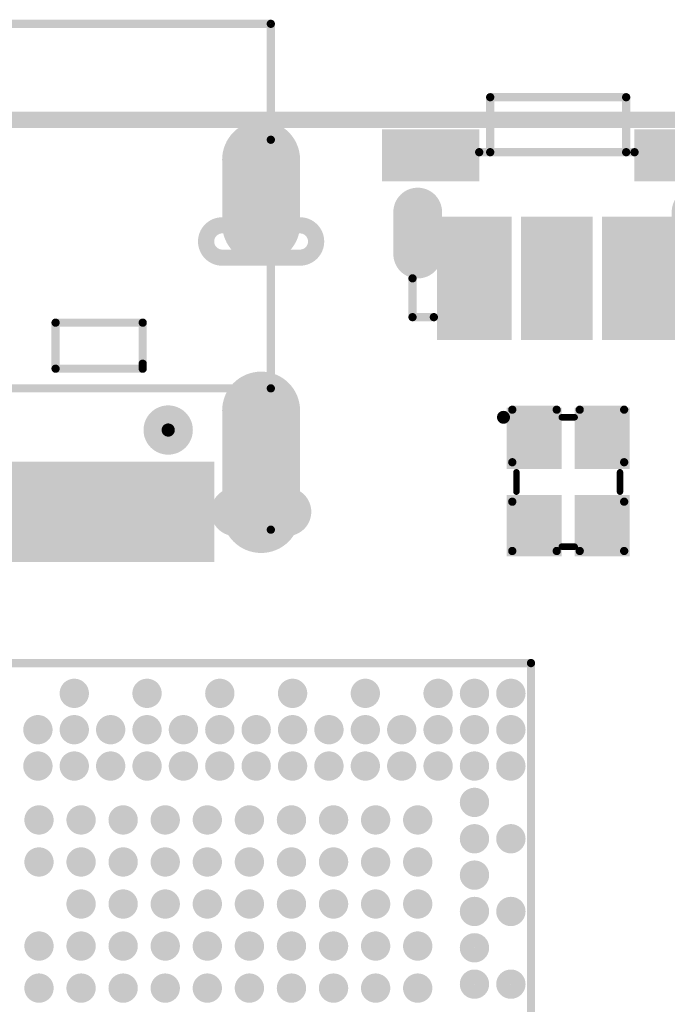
# Model space of a CAD drawing. Header units: millimetres. Extents: x 101.3 to 167.1, y 74.7 to 106.4.
# Tile 4 of 6: x 128.5 to 138.5, y 91.2 to 106.4. Entities that reach past the tile are written whole.
import ezdxf

# ---------------------------------------------------------------- set-up
doc = ezdxf.new("R2010")
doc.units = ezdxf.units.MM
for name, color, linetype in [('BottomLayer', 5, 'Continuous'), ('BottomSolder', 6, 'Continuous'), ('KeepOutLayer', 6, 'Continuous'), ('Mechanical11', 56, 'Continuous'), ('MultiLayer', 9, 'Continuous'), ('PadHoleLayer', 156, 'Continuous'), ('TopLayer', 1, 'Continuous'), ('TopOverlay', 2, 'Continuous'), ('TopPaste', 8, 'Continuous'), ('TopSolder', 216, 'Continuous')]:
    doc.layers.add(name, color=color, linetype=linetype)

# ---------------------------------------------------------------- blocks, each defined once
blk = doc.blocks.new('USB_TYPE_C_16PIN_A_5')
at = {"layer": 'BottomLayer', "const_width": 1}
for points in [[(-4.325, 2.507), (-4.325, 0.907)], [(4.325, 2.507), (4.325, 0.907)], [(-4.325, -1.972), (-4.325, -2.972)], [(4.325, -1.972), (4.325, -2.972)]]:
    blk.add_lwpolyline(points, dxfattribs=at)
at = {"layer": 'BottomLayer', "const_width": 0.5}
for points in [[(-4.575, 2.507, 1), (-4.075, 2.507, 1)], [(4.075, 2.507, 1), (4.575, 2.507, 1)], [(-4.575, 0.907, 1), (-4.075, 0.907, 1)], [(4.075, 0.907, 1), (4.575, 0.907, 1)], [(-4.575, -1.972, 1), (-4.075, -1.972, 1)], [(4.075, -1.972, 1), (4.575, -1.972, 1)], [(-4.575, -2.972, 1), (-4.075, -2.972, 1)], [(4.075, -2.972, 1), (4.575, -2.972, 1)]]:
    blk.add_lwpolyline(points, format="xyb", close=True, dxfattribs=at)
at = {"layer": 'BottomSolder', "const_width": 1.203}
for points in [[(-4.325, 2.507), (-4.325, 0.907)], [(4.325, 2.507), (4.325, 0.907)], [(-4.325, -1.972), (-4.325, -2.972)], [(4.325, -1.972), (4.325, -2.972)]]:
    blk.add_lwpolyline(points, dxfattribs=at)
at = {"layer": 'BottomSolder'}
for points, const_width in [([(-4.626, 2.507, 1), (-4.024, 2.507, 1)], 0.602), ([(4.024, 2.507, 1), (4.626, 2.507, 1)], 0.602), ([(-4.626, 0.907, 1), (-4.024, 0.907, 1)], 0.602), ([(4.024, 0.907, 1), (4.626, 0.907, 1)], 0.602), ([(-2.941, 1.208, 1), (-2.839, 1.208, 1)], 0.102), ([(2.839, 1.208, 1), (2.941, 1.208, 1)], 0.102), ([(-4.626, -1.972, 1), (-4.024, -1.972, 1)], 0.602), ([(4.024, -1.972, 1), (4.626, -1.972, 1)], 0.602), ([(-4.626, -2.972, 1), (-4.024, -2.972, 1)], 0.602), ([(4.024, -2.972, 1), (4.626, -2.972, 1)], 0.602)]:
    blk.add_lwpolyline(points, format="xyb", close=True, dxfattribs=dict(at, const_width=const_width))
at = {"layer": 'PadHoleLayer'}
for points, const_width in [([(-3.925, 2.722, -1), (-3.925, 2.222), (-4.725, 2.222, -1), (-4.725, 2.722)], 0.25), ([(4.725, 2.722, -1), (4.725, 2.222), (3.925, 2.222, -1), (3.925, 2.722)], 0.25), ([(-4.45, 1.707, 1), (-4.2, 1.707, 1)], 0.25), ([(4.2, 1.707, 1), (4.45, 1.707, 1)], 0.25), ([(-3.08, 1.208, 1), (-2.699, 1.208, 1)], 0.381), ([(2.7, 1.208, 1), (3.081, 1.208, 1)], 0.381), ([(-3.725, -1.457, -1), (-3.725, -1.957), (-4.925, -1.957, -1), (-4.925, -1.457)], 0.25), ([(4.925, -1.457, -1), (4.925, -1.957), (3.725, -1.957, -1), (3.725, -1.457)], 0.25), ([(-4.45, -2.472, 1), (-4.2, -2.472, 1)], 0.25), ([(4.2, -2.472, 1), (4.45, -2.472, 1)], 0.25)]:
    blk.add_lwpolyline(points, format="xyb", close=True, dxfattribs=dict(at, const_width=const_width))
at = {"layer": 'TopLayer', "const_width": 1}
for points in [[(-4.325, 2.507), (-4.325, 0.907)], [(4.325, 2.507), (4.325, 0.907)], [(-4.325, -1.972), (-4.325, -2.972)], [(4.325, -1.972), (4.325, -2.972)]]:
    blk.add_lwpolyline(points, dxfattribs=at)
at = {"layer": 'TopLayer', "const_width": 0.5}
for points in [[(-4.575, 2.507, 1), (-4.075, 2.507, 1)], [(4.075, 2.507, 1), (4.575, 2.507, 1)], [(-4.575, 0.907, 1), (-4.075, 0.907, 1)], [(4.075, 0.907, 1), (4.575, 0.907, 1)], [(-4.575, -1.972, 1), (-4.075, -1.972, 1)], [(4.075, -1.972, 1), (4.575, -1.972, 1)], [(-4.575, -2.972, 1), (-4.075, -2.972, 1)], [(4.075, -2.972, 1), (4.575, -2.972, 1)]]:
    blk.add_lwpolyline(points, format="xyb", close=True, dxfattribs=at)
at = {"layer": 'TopLayer'}
for points in [[(-2.9, 3.147), (-3.5, 3.147), (-2.9, 1.797), (-3.5, 1.797)], [(-2.1, 3.147), (-2.7, 3.147), (-2.1, 1.797), (-2.7, 1.797)], [(-1.9, 1.797), (-1.6, 1.797), (-1.9, 3.147), (-1.6, 3.147)], [(-1.4, 1.797), (-1.1, 1.797), (-1.4, 3.147), (-1.1, 3.147)], [(-0.9, 1.797), (-0.6, 1.797), (-0.9, 3.147), (-0.6, 3.147)], [(-0.1, 3.147), (-0.4, 3.147), (-0.1, 1.797), (-0.4, 1.797)], [(0.4, 3.147), (0.1, 3.147), (0.4, 1.797), (0.1, 1.797)], [(0.9, 3.147), (0.6, 3.147), (0.9, 1.797), (0.6, 1.797)], [(1.4, 3.147), (1.1, 3.147), (1.4, 1.797), (1.1, 1.797)], [(1.9, 3.147), (1.6, 3.147), (1.9, 1.797), (1.6, 1.797)], [(2.1, 1.797), (2.7, 1.797), (2.1, 3.147), (2.7, 3.147)], [(2.9, 1.797), (3.5, 1.797), (2.9, 3.147), (3.5, 3.147)]]:
    blk.add_solid(points, dxfattribs=at)
at = {"layer": 'TopOverlay', "const_width": 0.127}
for points in [[(-4.475, 2.749), (-4.475, -3.28)], [(4.475, 2.749), (4.475, -3.28)], [(4.475, 0.564), (-4.475, 0.564)], [(0, 0.56), (0, -5.072)], [(-2.496, 0.26), (-2.496, 0.183)], [(-1.15, 0.26), (-2.496, 0.26)], [(-1.15, 0.26), (-1.15, -0.452)], [(2.496, 0.26), (1.15, 0.26)], [(1.15, 0.26), (1.15, -0.452)], [(2.496, 0.26), (2.496, 0.183)], [(-2.496, 0.234), (-2.496, -0.452)], [(2.496, 0.234), (2.496, -0.452)], [(-1.15, -0.452), (-2.496, -0.452)], [(2.496, -0.452), (1.15, -0.452)], [(-4.475, -3.28), (-4.475, -5.072)], [(4.475, -3.28), (4.475, -5.072)], [(4.475, -5.072), (-4.475, -5.072)]]:
    blk.add_lwpolyline(points, dxfattribs=at)
at = {"layer": 'TopOverlay', "const_width": 0.0635}
for points in [[(-4.507, 2.749, 1), (-4.443, 2.749, 1)], [(4.443, 2.749, 1), (4.507, 2.749, 1)], [(-4.507, 0.564, 1), (-4.443, 0.564, 1)], [(-0.032, 0.56, 1), (0.032, 0.56, 1)], [(4.443, 0.564, 1), (4.507, 0.564, 1)], [(-2.528, 0.26, 1), (-2.464, 0.26, 1)], [(-2.528, 0.26, 1), (-2.464, 0.26, 1)], [(-1.182, 0.26, 1), (-1.118, 0.26, 1)], [(-1.182, 0.26, 1), (-1.118, 0.26, 1)], [(1.118, 0.26, 1), (1.182, 0.26, 1)], [(1.118, 0.26, 1), (1.182, 0.26, 1)], [(2.464, 0.26, 1), (2.528, 0.26, 1)], [(2.464, 0.26, 1), (2.528, 0.26, 1)], [(-2.528, 0.234, 1), (-2.464, 0.234, 1)], [(-2.528, 0.183, 1), (-2.464, 0.183, 1)], [(2.464, 0.234, 1), (2.528, 0.234, 1)], [(2.464, 0.183, 1), (2.528, 0.183, 1)], [(-2.528, -0.452, 1), (-2.464, -0.452, 1)], [(-2.528, -0.452, 1), (-2.464, -0.452, 1)], [(-1.182, -0.452, 1), (-1.118, -0.452, 1)], [(-1.182, -0.452, 1), (-1.118, -0.452, 1)], [(1.118, -0.452, 1), (1.182, -0.452, 1)], [(1.118, -0.452, 1), (1.182, -0.452, 1)], [(2.464, -0.452, 1), (2.528, -0.452, 1)], [(2.464, -0.452, 1), (2.528, -0.452, 1)], [(-4.507, -3.28, 1), (-4.443, -3.28, 1)], [(-4.507, -3.28, 1), (-4.443, -3.28, 1)], [(4.443, -3.28, 1), (4.507, -3.28, 1)], [(4.443, -3.28, 1), (4.507, -3.28, 1)], [(-4.507, -5.072, 1), (-4.443, -5.072, 1)], [(-4.507, -5.072, 1), (-4.443, -5.072, 1)], [(-0.032, -5.072, 1), (0.032, -5.072, 1)], [(4.443, -5.072, 1), (4.507, -5.072, 1)], [(4.443, -5.072, 1), (4.507, -5.072, 1)]]:
    blk.add_lwpolyline(points, format="xyb", close=True, dxfattribs=at)
at = {"layer": 'TopPaste'}
for points in [[(-2.9, 3.147), (-3.5, 3.147), (-2.9, 1.797), (-3.5, 1.797)], [(-2.1, 3.147), (-2.7, 3.147), (-2.1, 1.797), (-2.7, 1.797)], [(-1.9, 1.797), (-1.6, 1.797), (-1.9, 3.147), (-1.6, 3.147)], [(-1.4, 1.797), (-1.1, 1.797), (-1.4, 3.147), (-1.1, 3.147)], [(-0.9, 1.797), (-0.6, 1.797), (-0.9, 3.147), (-0.6, 3.147)], [(-0.1, 3.147), (-0.4, 3.147), (-0.1, 1.797), (-0.4, 1.797)], [(0.4, 3.147), (0.1, 3.147), (0.4, 1.797), (0.1, 1.797)], [(0.9, 3.147), (0.6, 3.147), (0.9, 1.797), (0.6, 1.797)], [(1.4, 3.147), (1.1, 3.147), (1.4, 1.797), (1.1, 1.797)], [(1.9, 3.147), (1.6, 3.147), (1.9, 1.797), (1.6, 1.797)], [(2.1, 1.797), (2.7, 1.797), (2.1, 3.147), (2.7, 3.147)], [(2.9, 1.797), (3.5, 1.797), (2.9, 3.147), (3.5, 3.147)]]:
    blk.add_solid(points, dxfattribs=at)
at = {"layer": 'TopSolder', "const_width": 1.203}
for points in [[(-4.325, 2.507), (-4.325, 0.907)], [(4.325, 2.507), (4.325, 0.907)], [(-4.325, -1.972), (-4.325, -2.972)], [(4.325, -1.972), (4.325, -2.972)]]:
    blk.add_lwpolyline(points, dxfattribs=at)
at = {"layer": 'TopSolder'}
for points, const_width in [([(-4.626, 2.507, 1), (-4.024, 2.507, 1)], 0.602), ([(4.024, 2.507, 1), (4.626, 2.507, 1)], 0.602), ([(-4.626, 0.907, 1), (-4.024, 0.907, 1)], 0.602), ([(4.024, 0.907, 1), (4.626, 0.907, 1)], 0.602), ([(-2.941, 1.208, 1), (-2.839, 1.208, 1)], 0.102), ([(2.839, 1.208, 1), (2.941, 1.208, 1)], 0.102), ([(-4.626, -1.972, 1), (-4.024, -1.972, 1)], 0.602), ([(4.024, -1.972, 1), (4.626, -1.972, 1)], 0.602), ([(-4.626, -2.972, 1), (-4.024, -2.972, 1)], 0.602), ([(4.024, -2.972, 1), (4.626, -2.972, 1)], 0.602)]:
    blk.add_lwpolyline(points, format="xyb", close=True, dxfattribs=dict(at, const_width=const_width))
for points in [[(-2.798, 3.249), (-3.602, 3.249), (-2.798, 1.696), (-3.602, 1.696)], [(-1.998, 3.249), (-2.802, 3.249), (-1.998, 1.696), (-2.802, 1.696)], [(-2.002, 1.696), (-1.498, 1.696), (-2.002, 3.249), (-1.498, 3.249)], [(-1.502, 1.696), (-0.998, 1.696), (-1.502, 3.249), (-0.998, 3.249)], [(-1.002, 1.696), (-0.498, 1.696), (-1.002, 3.249), (-0.498, 3.249)], [(0.002, 3.249), (-0.502, 3.249), (0.002, 1.696), (-0.502, 1.696)], [(0.502, 3.249), (-0.002, 3.249), (0.502, 1.696), (-0.002, 1.696)], [(1.002, 3.249), (0.498, 3.249), (1.002, 1.696), (0.498, 1.696)], [(1.502, 3.249), (0.998, 3.249), (1.502, 1.696), (0.998, 1.696)], [(2.002, 3.249), (1.498, 3.249), (2.002, 1.696), (1.498, 1.696)], [(1.998, 1.696), (2.802, 1.696), (1.998, 3.249), (2.802, 3.249)], [(2.798, 1.696), (3.602, 1.696), (2.798, 3.249), (3.602, 3.249)]]:
    blk.add_solid(points, dxfattribs=at)
blk = doc.blocks.new('KEY_3P_3_5_3_5MM__9')
at = {"layer": 'BottomLayer', "const_width": 0.55}
for points in [[(-2.15, 0.075), (-2.15, -0.575)], [(2.15, 0.075), (2.15, -0.575)]]:
    blk.add_lwpolyline(points, dxfattribs=at)
at = {"layer": 'BottomLayer', "const_width": 0.275}
for points in [[(-2.287, 0.075, 1), (-2.012, 0.075, 1)], [(2.013, 0.075, 1), (2.288, 0.075, 1)], [(-2.287, -0.575, 1), (-2.012, -0.575, 1)], [(2.013, -0.575, 1), (2.288, -0.575, 1)]]:
    blk.add_lwpolyline(points, format="xyb", close=True, dxfattribs=at)
at = {"layer": 'BottomSolder', "const_width": 0.753}
for points in [[(-2.15, 0.075), (-2.15, -0.575)], [(2.15, 0.075), (2.15, -0.575)]]:
    blk.add_lwpolyline(points, dxfattribs=at)
at = {"layer": 'BottomSolder', "const_width": 0.377}
for points in [[(-2.338, 0.075, 1), (-1.962, 0.075, 1)], [(1.962, 0.075, 1), (2.338, 0.075, 1)], [(-2.338, -0.575, 1), (-1.962, -0.575, 1)], [(1.962, -0.575, 1), (2.338, -0.575, 1)]]:
    blk.add_lwpolyline(points, format="xyb", close=True, dxfattribs=at)
at = {"layer": 'MultiLayer', "const_width": 0.55}
for points in [[(-2.15, 0.075), (-2.15, -0.575)], [(2.15, 0.075), (2.15, -0.575)]]:
    blk.add_lwpolyline(points, dxfattribs=at)
at = {"layer": 'MultiLayer', "const_width": 0.275}
for points in [[(-2.287, 0.075, 1), (-2.012, 0.075, 1)], [(2.013, 0.075, 1), (2.288, 0.075, 1)], [(-2.287, -0.575, 1), (-2.012, -0.575, 1)], [(2.013, -0.575, 1), (2.288, -0.575, 1)]]:
    blk.add_lwpolyline(points, format="xyb", close=True, dxfattribs=at)
at = {"layer": 'PadHoleLayer', "const_width": 0.2}
for points in [[(-2.35, 0, -1), (-1.95, 0), (-1.95, -0.5, -1), (-2.35, -0.5)], [(1.95, 0, -1), (2.35, 0), (2.35, -0.5, -1), (1.95, -0.5)], [(-2.25, -0.25, 1), (-2.05, -0.25, 1)], [(2.05, -0.25, 1), (2.25, -0.25, 1)]]:
    blk.add_lwpolyline(points, format="xyb", close=True, dxfattribs=at)
at = {"layer": 'TopLayer', "const_width": 0.55}
for points in [[(-2.15, 0.075), (-2.15, -0.575)], [(2.15, 0.075), (2.15, -0.575)]]:
    blk.add_lwpolyline(points, dxfattribs=at)
at = {"layer": 'TopLayer', "const_width": 0.275}
for points in [[(-2.287, 0.075, 1), (-2.012, 0.075, 1)], [(2.013, 0.075, 1), (2.288, 0.075, 1)], [(-2.287, -0.575, 1), (-2.012, -0.575, 1)], [(2.013, -0.575, 1), (2.288, -0.575, 1)]]:
    blk.add_lwpolyline(points, format="xyb", close=True, dxfattribs=at)
at = {"layer": 'TopLayer'}
for points in [[(-2.6, 0.65), (-1.3, 0.65), (-2.6, 1.25), (-1.3, 1.25)], [(1.3, 0.65), (2.6, 0.65), (1.3, 1.25), (2.6, 1.25)], [(-0.8, -0.1), (-1.75, -0.1), (-0.8, -1.8), (-1.75, -1.8)], [(0.45, -1.8), (0.45, -0.1), (-0.45, -1.8), (-0.45, -0.1)], [(1.75, -0.1), (0.8, -0.1), (1.75, -1.8), (0.8, -1.8)]]:
    blk.add_solid(points, dxfattribs=at)
at = {"layer": 'TopOverlay', "const_width": 0.127}
for points in [[(-1.03, 1.85), (1.07, 1.85)], [(-1.03, 1), (-1.03, 1.85)], [(1.07, 1), (1.07, 1.85)], [(-1.2, 1), (1.2, 1)], [(-2.23, -1.55), (-2.23, -0.95)], [(2.23, -1.55), (2.23, -0.95)], [(-2.23, -1.55), (-1.9, -1.55)], [(1.9, -1.55), (2.23, -1.55)]]:
    blk.add_lwpolyline(points, dxfattribs=at)
at = {"layer": 'TopOverlay', "const_width": 0.0635}
for points in [[(-1.062, 1.85, 1), (-0.998, 1.85, 1)], [(-1.062, 1.85, 1), (-0.998, 1.85, 1)], [(1.038, 1.85, 1), (1.102, 1.85, 1)], [(1.038, 1.85, 1), (1.102, 1.85, 1)], [(-1.232, 1, 1), (-1.168, 1, 1)], [(-1.062, 1, 1), (-0.998, 1, 1)], [(1.038, 1, 1), (1.102, 1, 1)], [(1.168, 1, 1), (1.232, 1, 1)], [(-2.262, -0.95, 1), (-2.198, -0.95, 1)], [(2.198, -0.95, 1), (2.262, -0.95, 1)], [(-2.262, -1.55, 1), (-2.198, -1.55, 1)], [(-2.262, -1.55, 1), (-2.198, -1.55, 1)], [(-1.932, -1.55, 1), (-1.868, -1.55, 1)], [(1.868, -1.55, 1), (1.932, -1.55, 1)], [(2.198, -1.55, 1), (2.262, -1.55, 1)], [(2.198, -1.55, 1), (2.262, -1.55, 1)]]:
    blk.add_lwpolyline(points, format="xyb", close=True, dxfattribs=at)
at = {"layer": 'TopPaste'}
for points in [[(-2.6, 0.65), (-1.3, 0.65), (-2.6, 1.25), (-1.3, 1.25)], [(1.3, 0.65), (2.6, 0.65), (1.3, 1.25), (2.6, 1.25)], [(-0.8, -0.1), (-1.75, -0.1), (-0.8, -1.8), (-1.75, -1.8)], [(0.45, -1.8), (0.45, -0.1), (-0.45, -1.8), (-0.45, -0.1)], [(1.75, -0.1), (0.8, -0.1), (1.75, -1.8), (0.8, -1.8)]]:
    blk.add_solid(points, dxfattribs=at)
at = {"layer": 'TopSolder', "const_width": 0.753}
for points in [[(-2.15, 0.075), (-2.15, -0.575)], [(2.15, 0.075), (2.15, -0.575)]]:
    blk.add_lwpolyline(points, dxfattribs=at)
at = {"layer": 'TopSolder', "const_width": 0.377}
for points in [[(-2.338, 0.075, 1), (-1.962, 0.075, 1)], [(1.962, 0.075, 1), (2.338, 0.075, 1)], [(-2.338, -0.575, 1), (-1.962, -0.575, 1)], [(1.962, -0.575, 1), (2.338, -0.575, 1)]]:
    blk.add_lwpolyline(points, format="xyb", close=True, dxfattribs=at)
at = {"layer": 'TopSolder'}
for points in [[(-2.702, 0.548), (-1.198, 0.548), (-2.702, 1.352), (-1.198, 1.352)], [(1.198, 0.548), (2.702, 0.548), (1.198, 1.352), (2.702, 1.352)], [(-0.698, 0.002), (-1.852, 0.002), (-0.698, -1.902), (-1.852, -1.902)], [(0.552, -1.902), (0.552, 0.002), (-0.552, -1.902), (-0.552, 0.002)], [(1.852, 0.002), (0.698, 0.002), (1.852, -1.902), (0.698, -1.902)]]:
    blk.add_solid(points, dxfattribs=at)
blk = doc.blocks.new('BGA333_13R3X11R3X1R25_13')
at = {"layer": 'TopLayer', "const_width": 0.125}
for points in [[(-6.244, 5.339, 1), (-6.12, 5.339, 1)], [(-5.682, 5.339, 1), (-5.558, 5.339, 1)], [(-5.12, 5.339, 1), (-4.996, 5.339, 1)], [(-3.996, 5.339, 1), (-3.872, 5.339, 1)], [(-2.872, 5.339, 1), (-2.748, 5.339, 1)], [(-1.748, 5.339, 1), (-1.624, 5.339, 1)], [(-6.244, 4.777, 1), (-6.12, 4.777, 1)], [(-5.682, 4.777, 1), (-5.558, 4.777, 1)], [(-5.12, 4.777, 1), (-4.996, 4.777, 1)], [(-4.558, 4.777, 1), (-4.434, 4.777, 1)], [(-3.996, 4.777, 1), (-3.872, 4.777, 1)], [(-3.434, 4.777, 1), (-3.31, 4.777, 1)], [(-2.872, 4.777, 1), (-2.748, 4.777, 1)], [(-2.31, 4.777, 1), (-2.186, 4.777, 1)], [(-1.748, 4.777, 1), (-1.624, 4.777, 1)], [(-6.244, 4.215, 1), (-6.12, 4.215, 1)], [(-5.682, 4.215, 1), (-5.558, 4.215, 1)], [(-5.12, 4.215, 1), (-4.996, 4.215, 1)], [(-4.287, 3.9, 1), (-4.163, 3.9, 1)], [(-3.637, 3.9, 1), (-3.513, 3.9, 1)], [(-2.987, 3.9, 1), (-2.863, 3.9, 1)], [(-2.337, 3.9, 1), (-2.213, 3.9, 1)], [(-1.687, 3.9, 1), (-1.563, 3.9, 1)], [(-5.682, 3.653, 1), (-5.558, 3.653, 1)], [(-5.12, 3.653, 1), (-4.996, 3.653, 1)], [(-4.287, 3.25, 1), (-4.163, 3.25, 1)], [(-3.637, 3.25, 1), (-3.513, 3.25, 1)], [(-2.987, 3.25, 1), (-2.863, 3.25, 1)], [(-2.337, 3.25, 1), (-2.213, 3.25, 1)], [(-1.687, 3.25, 1), (-1.563, 3.25, 1)], [(-6.244, 3.091, 1), (-6.12, 3.091, 1)], [(-5.682, 3.091, 1), (-5.558, 3.091, 1)], [(-5.12, 3.091, 1), (-4.996, 3.091, 1)], [(-5.682, 2.529, 1), (-5.558, 2.529, 1)], [(-5.12, 2.529, 1), (-4.996, 2.529, 1)], [(-4.287, 2.6, 1), (-4.163, 2.6, 1)], [(-3.637, 2.6, 1), (-3.513, 2.6, 1)], [(-2.987, 2.6, 1), (-2.863, 2.6, 1)], [(-2.337, 2.6, 1), (-2.213, 2.6, 1)], [(-1.687, 2.6, 1), (-1.563, 2.6, 1)], [(-6.244, 1.967, 1), (-6.12, 1.967, 1)], [(-5.682, 1.967, 1), (-5.558, 1.967, 1)], [(-5.12, 1.967, 1), (-4.996, 1.967, 1)], [(-4.287, 1.95, 1), (-4.163, 1.95, 1)], [(-3.637, 1.95, 1), (-3.513, 1.95, 1)], [(-2.987, 1.95, 1), (-2.863, 1.95, 1)], [(-2.337, 1.95, 1), (-2.213, 1.95, 1)], [(-1.687, 1.95, 1), (-1.563, 1.95, 1)], [(-5.682, 1.405, 1), (-5.558, 1.405, 1)], [(-5.12, 1.405, 1), (-4.996, 1.405, 1)], [(-4.287, 1.3, 1), (-4.163, 1.3, 1)], [(-3.637, 1.3, 1), (-3.513, 1.3, 1)], [(-2.987, 1.3, 1), (-2.863, 1.3, 1)], [(-2.337, 1.3, 1), (-2.213, 1.3, 1)], [(-1.687, 1.3, 1), (-1.563, 1.3, 1)], [(-6.244, 0.843, 1), (-6.12, 0.843, 1)], [(-5.682, 0.843, 1), (-5.558, 0.843, 1)], [(-5.12, 0.843, 1), (-4.996, 0.843, 1)], [(-4.287, 0.65, 1), (-4.163, 0.65, 1)], [(-3.637, 0.65, 1), (-3.513, 0.65, 1)], [(-2.987, 0.65, 1), (-2.863, 0.65, 1)], [(-2.337, 0.65, 1), (-2.213, 0.65, 1)], [(-1.687, 0.65, 1), (-1.563, 0.65, 1)], [(-5.682, 0.281, 1), (-5.558, 0.281, 1)], [(-5.12, 0.281, 1), (-4.996, 0.281, 1)], [(-4.287, 0, 1), (-4.163, 0, 1)], [(-3.637, 0, 1), (-3.513, 0, 1)], [(-2.987, 0, 1), (-2.863, 0, 1)], [(-2.337, 0, 1), (-2.213, 0, 1)], [(-1.687, 0, 1), (-1.563, 0, 1)], [(-6.244, -0.281, 1), (-6.12, -0.281, 1)], [(-5.682, -0.281, 1), (-5.558, -0.281, 1)], [(-5.12, -0.281, 1), (-4.996, -0.281, 1)], [(-4.287, -0.65, 1), (-4.163, -0.65, 1)], [(-3.637, -0.65, 1), (-3.513, -0.65, 1)], [(-2.987, -0.65, 1), (-2.863, -0.65, 1)], [(-2.337, -0.65, 1), (-2.213, -0.65, 1)], [(-1.687, -0.65, 1), (-1.563, -0.65, 1)], [(-5.682, -0.843, 1), (-5.558, -0.843, 1)], [(-5.12, -0.843, 1), (-4.996, -0.843, 1)], [(-4.287, -1.3, 1), (-4.163, -1.3, 1)], [(-3.637, -1.3, 1), (-3.513, -1.3, 1)], [(-2.987, -1.3, 1), (-2.863, -1.3, 1)], [(-2.337, -1.3, 1), (-2.213, -1.3, 1)], [(-1.687, -1.3, 1), (-1.563, -1.3, 1)], [(-6.244, -1.405, 1), (-6.12, -1.405, 1)], [(-5.682, -1.405, 1), (-5.558, -1.405, 1)], [(-5.12, -1.405, 1), (-4.996, -1.405, 1)], [(-4.287, -1.95, 1), (-4.163, -1.95, 1)], [(-3.637, -1.95, 1), (-3.513, -1.95, 1)], [(-2.337, -1.95, 1), (-2.213, -1.95, 1)], [(-1.687, -1.95, 1), (-1.563, -1.95, 1)], [(-5.682, -1.967, 1), (-5.558, -1.967, 1)], [(-5.12, -1.967, 1), (-4.996, -1.967, 1)]]:
    blk.add_lwpolyline(points, format="xyb", close=True, dxfattribs=at)
at = {"layer": 'TopOverlay', "const_width": 0.127}
for points in [[(-6.65, -5.65), (-6.65, 5.65)], [(6.65, 5.65), (-6.65, 5.65)]]:
    blk.add_lwpolyline(points, dxfattribs=at)
at = {"layer": 'TopOverlay', "const_width": 0.0635}
blk.add_lwpolyline([(-6.682, 5.65, 1), (-6.618, 5.65, 1)], format="xyb", close=True, dxfattribs=at)
blk.add_lwpolyline([(-6.682, 5.65, 1), (-6.618, 5.65, 1)], format="xyb", close=True, dxfattribs=at)
at = {"layer": 'TopPaste', "const_width": 0.125}
for points in [[(-6.244, 5.339, 1), (-6.12, 5.339, 1)], [(-5.682, 5.339, 1), (-5.558, 5.339, 1)], [(-5.12, 5.339, 1), (-4.996, 5.339, 1)], [(-3.996, 5.339, 1), (-3.872, 5.339, 1)], [(-2.872, 5.339, 1), (-2.748, 5.339, 1)], [(-1.748, 5.339, 1), (-1.624, 5.339, 1)], [(-6.244, 4.777, 1), (-6.12, 4.777, 1)], [(-5.682, 4.777, 1), (-5.558, 4.777, 1)], [(-5.12, 4.777, 1), (-4.996, 4.777, 1)], [(-4.558, 4.777, 1), (-4.434, 4.777, 1)], [(-3.996, 4.777, 1), (-3.872, 4.777, 1)], [(-3.434, 4.777, 1), (-3.31, 4.777, 1)], [(-2.872, 4.777, 1), (-2.748, 4.777, 1)], [(-2.31, 4.777, 1), (-2.186, 4.777, 1)], [(-1.748, 4.777, 1), (-1.624, 4.777, 1)], [(-6.244, 4.215, 1), (-6.12, 4.215, 1)], [(-5.682, 4.215, 1), (-5.558, 4.215, 1)], [(-5.12, 4.215, 1), (-4.996, 4.215, 1)], [(-4.287, 3.9, 1), (-4.163, 3.9, 1)], [(-3.637, 3.9, 1), (-3.513, 3.9, 1)], [(-2.987, 3.9, 1), (-2.863, 3.9, 1)], [(-2.337, 3.9, 1), (-2.213, 3.9, 1)], [(-1.687, 3.9, 1), (-1.563, 3.9, 1)], [(-5.682, 3.653, 1), (-5.558, 3.653, 1)], [(-5.12, 3.653, 1), (-4.996, 3.653, 1)], [(-4.287, 3.25, 1), (-4.163, 3.25, 1)], [(-3.637, 3.25, 1), (-3.513, 3.25, 1)], [(-2.987, 3.25, 1), (-2.863, 3.25, 1)], [(-2.337, 3.25, 1), (-2.213, 3.25, 1)], [(-1.687, 3.25, 1), (-1.563, 3.25, 1)], [(-6.244, 3.091, 1), (-6.12, 3.091, 1)], [(-5.682, 3.091, 1), (-5.558, 3.091, 1)], [(-5.12, 3.091, 1), (-4.996, 3.091, 1)], [(-5.682, 2.529, 1), (-5.558, 2.529, 1)], [(-5.12, 2.529, 1), (-4.996, 2.529, 1)], [(-4.287, 2.6, 1), (-4.163, 2.6, 1)], [(-3.637, 2.6, 1), (-3.513, 2.6, 1)], [(-2.987, 2.6, 1), (-2.863, 2.6, 1)], [(-2.337, 2.6, 1), (-2.213, 2.6, 1)], [(-1.687, 2.6, 1), (-1.563, 2.6, 1)], [(-6.244, 1.967, 1), (-6.12, 1.967, 1)], [(-5.682, 1.967, 1), (-5.558, 1.967, 1)], [(-5.12, 1.967, 1), (-4.996, 1.967, 1)], [(-4.287, 1.95, 1), (-4.163, 1.95, 1)], [(-3.637, 1.95, 1), (-3.513, 1.95, 1)], [(-2.987, 1.95, 1), (-2.863, 1.95, 1)], [(-2.337, 1.95, 1), (-2.213, 1.95, 1)], [(-1.687, 1.95, 1), (-1.563, 1.95, 1)], [(-5.682, 1.405, 1), (-5.558, 1.405, 1)], [(-5.12, 1.405, 1), (-4.996, 1.405, 1)], [(-4.287, 1.3, 1), (-4.163, 1.3, 1)], [(-3.637, 1.3, 1), (-3.513, 1.3, 1)], [(-2.987, 1.3, 1), (-2.863, 1.3, 1)], [(-2.337, 1.3, 1), (-2.213, 1.3, 1)], [(-1.687, 1.3, 1), (-1.563, 1.3, 1)], [(-6.244, 0.843, 1), (-6.12, 0.843, 1)], [(-5.682, 0.843, 1), (-5.558, 0.843, 1)], [(-5.12, 0.843, 1), (-4.996, 0.843, 1)], [(-4.287, 0.65, 1), (-4.163, 0.65, 1)], [(-3.637, 0.65, 1), (-3.513, 0.65, 1)], [(-2.987, 0.65, 1), (-2.863, 0.65, 1)], [(-2.337, 0.65, 1), (-2.213, 0.65, 1)], [(-1.687, 0.65, 1), (-1.563, 0.65, 1)], [(-5.682, 0.281, 1), (-5.558, 0.281, 1)], [(-5.12, 0.281, 1), (-4.996, 0.281, 1)], [(-4.287, 0, 1), (-4.163, 0, 1)], [(-3.637, 0, 1), (-3.513, 0, 1)], [(-2.987, 0, 1), (-2.863, 0, 1)], [(-2.337, 0, 1), (-2.213, 0, 1)], [(-1.687, 0, 1), (-1.563, 0, 1)], [(-6.244, -0.281, 1), (-6.12, -0.281, 1)], [(-5.682, -0.281, 1), (-5.558, -0.281, 1)], [(-5.12, -0.281, 1), (-4.996, -0.281, 1)], [(-4.287, -0.65, 1), (-4.163, -0.65, 1)], [(-3.637, -0.65, 1), (-3.513, -0.65, 1)], [(-2.987, -0.65, 1), (-2.863, -0.65, 1)], [(-2.337, -0.65, 1), (-2.213, -0.65, 1)], [(-1.687, -0.65, 1), (-1.563, -0.65, 1)], [(-5.682, -0.843, 1), (-5.558, -0.843, 1)], [(-5.12, -0.843, 1), (-4.996, -0.843, 1)], [(-4.287, -1.3, 1), (-4.163, -1.3, 1)], [(-3.637, -1.3, 1), (-3.513, -1.3, 1)], [(-2.987, -1.3, 1), (-2.863, -1.3, 1)], [(-2.337, -1.3, 1), (-2.213, -1.3, 1)], [(-1.687, -1.3, 1), (-1.563, -1.3, 1)], [(-6.244, -1.405, 1), (-6.12, -1.405, 1)], [(-5.682, -1.405, 1), (-5.558, -1.405, 1)], [(-5.12, -1.405, 1), (-4.996, -1.405, 1)], [(-4.287, -1.95, 1), (-4.163, -1.95, 1)], [(-3.637, -1.95, 1), (-3.513, -1.95, 1)], [(-2.337, -1.95, 1), (-2.213, -1.95, 1)], [(-1.687, -1.95, 1), (-1.563, -1.95, 1)], [(-5.682, -1.967, 1), (-5.558, -1.967, 1)], [(-5.12, -1.967, 1), (-4.996, -1.967, 1)]]:
    blk.add_lwpolyline(points, format="xyb", close=True, dxfattribs=at)
at = {"layer": 'TopSolder', "const_width": 0.227}
for points in [[(-6.295, 5.339, 1), (-6.069, 5.339, 1)], [(-5.733, 5.339, 1), (-5.507, 5.339, 1)], [(-5.171, 5.339, 1), (-4.945, 5.339, 1)], [(-4.047, 5.339, 1), (-3.821, 5.339, 1)], [(-2.923, 5.339, 1), (-2.697, 5.339, 1)], [(-1.799, 5.339, 1), (-1.573, 5.339, 1)], [(-6.295, 4.777, 1), (-6.069, 4.777, 1)], [(-5.733, 4.777, 1), (-5.507, 4.777, 1)], [(-5.171, 4.777, 1), (-4.945, 4.777, 1)], [(-4.609, 4.777, 1), (-4.383, 4.777, 1)], [(-4.047, 4.777, 1), (-3.821, 4.777, 1)], [(-3.485, 4.777, 1), (-3.259, 4.777, 1)], [(-2.923, 4.777, 1), (-2.697, 4.777, 1)], [(-2.361, 4.777, 1), (-2.135, 4.777, 1)], [(-1.799, 4.777, 1), (-1.573, 4.777, 1)], [(-6.295, 4.215, 1), (-6.069, 4.215, 1)], [(-5.733, 4.215, 1), (-5.507, 4.215, 1)], [(-5.171, 4.215, 1), (-4.945, 4.215, 1)], [(-4.338, 3.9, 1), (-4.112, 3.9, 1)], [(-3.688, 3.9, 1), (-3.462, 3.9, 1)], [(-3.038, 3.9, 1), (-2.812, 3.9, 1)], [(-2.388, 3.9, 1), (-2.162, 3.9, 1)], [(-1.738, 3.9, 1), (-1.512, 3.9, 1)], [(-5.733, 3.653, 1), (-5.507, 3.653, 1)], [(-5.171, 3.653, 1), (-4.945, 3.653, 1)], [(-4.338, 3.25, 1), (-4.112, 3.25, 1)], [(-3.688, 3.25, 1), (-3.462, 3.25, 1)], [(-3.038, 3.25, 1), (-2.812, 3.25, 1)], [(-2.388, 3.25, 1), (-2.162, 3.25, 1)], [(-1.738, 3.25, 1), (-1.512, 3.25, 1)], [(-6.295, 3.091, 1), (-6.069, 3.091, 1)], [(-5.733, 3.091, 1), (-5.507, 3.091, 1)], [(-5.171, 3.091, 1), (-4.945, 3.091, 1)], [(-5.733, 2.529, 1), (-5.507, 2.529, 1)], [(-5.171, 2.529, 1), (-4.945, 2.529, 1)], [(-4.338, 2.6, 1), (-4.112, 2.6, 1)], [(-3.688, 2.6, 1), (-3.462, 2.6, 1)], [(-3.038, 2.6, 1), (-2.812, 2.6, 1)], [(-2.388, 2.6, 1), (-2.162, 2.6, 1)], [(-1.738, 2.6, 1), (-1.512, 2.6, 1)], [(-6.295, 1.967, 1), (-6.069, 1.967, 1)], [(-5.733, 1.967, 1), (-5.507, 1.967, 1)], [(-5.171, 1.967, 1), (-4.945, 1.967, 1)], [(-4.338, 1.95, 1), (-4.112, 1.95, 1)], [(-3.688, 1.95, 1), (-3.462, 1.95, 1)], [(-3.038, 1.95, 1), (-2.812, 1.95, 1)], [(-2.388, 1.95, 1), (-2.162, 1.95, 1)], [(-1.738, 1.95, 1), (-1.512, 1.95, 1)], [(-5.733, 1.405, 1), (-5.507, 1.405, 1)], [(-5.171, 1.405, 1), (-4.945, 1.405, 1)], [(-4.338, 1.3, 1), (-4.112, 1.3, 1)], [(-3.688, 1.3, 1), (-3.462, 1.3, 1)], [(-3.038, 1.3, 1), (-2.812, 1.3, 1)], [(-2.388, 1.3, 1), (-2.162, 1.3, 1)], [(-1.738, 1.3, 1), (-1.512, 1.3, 1)], [(-6.295, 0.843, 1), (-6.069, 0.843, 1)], [(-5.733, 0.843, 1), (-5.507, 0.843, 1)], [(-5.171, 0.843, 1), (-4.945, 0.843, 1)], [(-4.338, 0.65, 1), (-4.112, 0.65, 1)], [(-3.688, 0.65, 1), (-3.462, 0.65, 1)], [(-3.038, 0.65, 1), (-2.812, 0.65, 1)], [(-2.388, 0.65, 1), (-2.162, 0.65, 1)], [(-1.738, 0.65, 1), (-1.512, 0.65, 1)], [(-5.733, 0.281, 1), (-5.507, 0.281, 1)], [(-5.171, 0.281, 1), (-4.945, 0.281, 1)], [(-4.338, 0, 1), (-4.112, 0, 1)], [(-3.688, 0, 1), (-3.462, 0, 1)], [(-3.038, 0, 1), (-2.812, 0, 1)], [(-2.388, 0, 1), (-2.162, 0, 1)], [(-1.738, 0, 1), (-1.512, 0, 1)], [(-6.295, -0.281, 1), (-6.069, -0.281, 1)], [(-5.733, -0.281, 1), (-5.507, -0.281, 1)], [(-5.171, -0.281, 1), (-4.945, -0.281, 1)], [(-4.338, -0.65, 1), (-4.112, -0.65, 1)], [(-3.688, -0.65, 1), (-3.462, -0.65, 1)], [(-3.038, -0.65, 1), (-2.812, -0.65, 1)], [(-2.388, -0.65, 1), (-2.162, -0.65, 1)], [(-1.738, -0.65, 1), (-1.512, -0.65, 1)], [(-5.733, -0.843, 1), (-5.507, -0.843, 1)], [(-5.171, -0.843, 1), (-4.945, -0.843, 1)], [(-6.295, -1.405, 1), (-6.069, -1.405, 1)], [(-5.733, -1.405, 1), (-5.507, -1.405, 1)], [(-5.171, -1.405, 1), (-4.945, -1.405, 1)], [(-4.338, -1.3, 1), (-4.112, -1.3, 1)], [(-3.688, -1.3, 1), (-3.462, -1.3, 1)], [(-3.038, -1.3, 1), (-2.812, -1.3, 1)], [(-2.388, -1.3, 1), (-2.162, -1.3, 1)], [(-1.738, -1.3, 1), (-1.512, -1.3, 1)], [(-5.733, -1.967, 1), (-5.507, -1.967, 1)], [(-5.171, -1.967, 1), (-4.945, -1.967, 1)], [(-4.338, -1.95, 1), (-4.112, -1.95, 1)], [(-3.688, -1.95, 1), (-3.462, -1.95, 1)], [(-2.388, -1.95, 1), (-2.162, -1.95, 1)], [(-1.738, -1.95, 1), (-1.512, -1.95, 1)]]:
    blk.add_lwpolyline(points, format="xyb", close=True, dxfattribs=at)
blk = doc.blocks.new('SMD2016_4P_15')
at = {"layer": 'Mechanical11', "const_width": 0.127}
for points in [[(-0.305, 0.864), (-1.067, 0.864)], [(-1.067, 0.178), (-1.067, 0.864)], [(1.118, 0.864), (0.305, 0.864)], [(1.118, 0.178), (1.118, 0.864)], [(-1.067, -0.864), (-1.067, -0.178)], [(1.118, -0.864), (1.118, -0.178)], [(-0.305, -0.864), (-1.067, -0.864)], [(1.118, -0.864), (0.305, -0.864)]]:
    blk.add_lwpolyline(points, dxfattribs=at)
at = {"layer": 'Mechanical11', "const_width": 0.0635}
for points in [[(-1.099, 0.864, 1), (-1.035, 0.864, 1)], [(-1.099, 0.864, 1), (-1.035, 0.864, 1)], [(-0.337, 0.864, 1), (-0.273, 0.864, 1)], [(0.273, 0.864, 1), (0.337, 0.864, 1)], [(1.086, 0.864, 1), (1.149, 0.864, 1)], [(1.086, 0.864, 1), (1.149, 0.864, 1)], [(-1.099, 0.178, 1), (-1.035, 0.178, 1)], [(1.086, 0.178, 1), (1.149, 0.178, 1)], [(-1.099, -0.178, 1), (-1.035, -0.178, 1)], [(1.086, -0.178, 1), (1.149, -0.178, 1)], [(-1.099, -0.864, 1), (-1.035, -0.864, 1)], [(-1.099, -0.864, 1), (-1.035, -0.864, 1)], [(-0.337, -0.864, 1), (-0.273, -0.864, 1)], [(0.273, -0.864, 1), (0.337, -0.864, 1)], [(1.086, -0.864, 1), (1.149, -0.864, 1)], [(1.086, -0.864, 1), (1.149, -0.864, 1)]]:
    blk.add_lwpolyline(points, format="xyb", close=True, dxfattribs=at)
at = {"layer": 'TopLayer'}
for points in [[(-0.25, 0.9), (-1.1, 0.9), (-0.25, 0.15), (-1.1, 0.15)], [(1.1, 0.9), (0.25, 0.9), (1.1, 0.15), (0.25, 0.15)], [(-0.25, -0.15), (-1.1, -0.15), (-0.25, -0.9), (-1.1, -0.9)], [(1.1, -0.15), (0.25, -0.15), (1.1, -0.9), (0.25, -0.9)]]:
    blk.add_solid(points, dxfattribs=at)
at = {"layer": 'TopOverlay'}
for points, const_width in [([(1.05, 1, 1), (0.95, 1, 1)], 0.1), ([(0.925, 1, 1), (0.975, 1, 1)], 0.05), ([(1.025, 1, 1), (1.075, 1, 1)], 0.05), ([(-0.175, 0.8, 1), (-0.125, 0.8, 1)], 0.05), ([(0.125, 0.8, 1), (0.175, 0.8, 1)], 0.05), ([(-1.025, 0.1, 1), (-0.975, 0.1, 1)], 0.05), ([(0.975, 0.1, 1), (1.025, 0.1, 1)], 0.05), ([(-1.025, -0.1, 1), (-0.975, -0.1, 1)], 0.05), ([(0.975, -0.1, 1), (1.025, -0.1, 1)], 0.05), ([(-0.175, -0.8, 1), (-0.125, -0.8, 1)], 0.05), ([(0.125, -0.8, 1), (0.175, -0.8, 1)], 0.05)]:
    blk.add_lwpolyline(points, format="xyb", close=True, dxfattribs=dict(at, const_width=const_width))
at = {"layer": 'TopOverlay', "const_width": 0.1}
for points in [[(0.15, 0.8), (-0.15, 0.8)], [(-1, -0.1), (-1, 0.1)], [(1, -0.1), (1, 0.1)], [(0.15, -0.8), (-0.15, -0.8)]]:
    blk.add_lwpolyline(points, dxfattribs=at)
at = {"layer": 'TopPaste'}
for points in [[(-0.25, 0.9), (-1.1, 0.9), (-0.25, 0.15), (-1.1, 0.15)], [(1.1, 0.9), (0.25, 0.9), (1.1, 0.15), (0.25, 0.15)], [(-0.25, -0.15), (-1.1, -0.15), (-0.25, -0.9), (-1.1, -0.9)], [(1.1, -0.15), (0.25, -0.15), (1.1, -0.9), (0.25, -0.9)]]:
    blk.add_solid(points, dxfattribs=at)
at = {"layer": 'TopSolder'}
for points in [[(-0.2, 0.95), (-1.15, 0.95), (-0.2, 0.1), (-1.15, 0.1)], [(1.15, 0.95), (0.2, 0.95), (1.15, 0.1), (0.2, 0.1)], [(-0.2, -0.1), (-1.15, -0.1), (-0.2, -0.95), (-1.15, -0.95)], [(1.15, -0.1), (0.2, -0.1), (1.15, -0.95), (0.2, -0.95)]]:
    blk.add_solid(points, dxfattribs=at)

msp = doc.modelspace()

# ---------------------------------------------------------------- linework, layer by layer
at = {"layer": 'KeepOutLayer', "const_width": 0.254}
msp.add_lwpolyline([(105.434, 104.831), (163.434, 104.831)], dxfattribs=at)

# ---------------------------------------------------------------- block references
for name, p, rotation in [('USB_TYPE_C_16PIN_A_5', (127.941, 101.243), 180), ('SMD2016_4P_15', (137.01, 99.232), 90), ('BGA333_13R3X11R3X1R25_13', (130.785, 89.782), 270)]:
    msp.add_blockref(name, p, dxfattribs=dict(rotation=rotation))
msp.add_blockref('KEY_3P_3_5_3_5MM__9', (136.835, 103.33))

doc.saveas('drawing.dxf')
